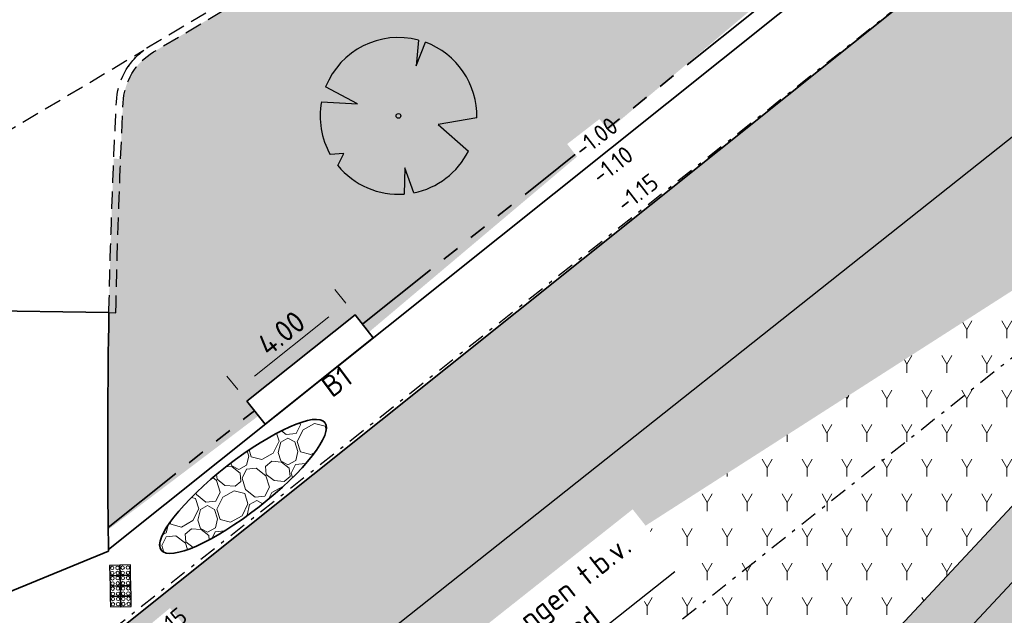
# Model space of a CAD drawing. Header units: metres. Extents: x 103263 to 106611, y 426963 to 428812.
# Tile 52 of 74: x 104480 to 104509, y 427830 to 427847. Entities that reach past the tile are written whole.
import ezdxf
from ezdxf import colors
from ezdxf.entities.mleader import LeaderData, LeaderLine
from ezdxf.math import Vec2, Vec3

# ---------------------------------------------------------------- set-up
doc = ezdxf.new("R2010")
doc.units = ezdxf.units.M
for name, pattern in [('DASHDOT', [1, 0.5, -0.25, 0, -0.25]), ('DASHED', [0.75, 0.5, -0.25]), ('VH-RWSBAND_110X220', [24, 10, -2, 2, -2, 2, -2, 2, -2])]:
    doc.linetypes.add(name, pattern=pattern)
for name, color, linetype, lineweight in [('B-WE-VH-T25', 7, 'Continuous', 25), ('N-WE-GR-BOOM-S', 7, 'Continuous', 25), ('N-WE-GW-HOOGTE_AFWERKHOOGTE-T25', 7, 'Continuous', 25), ('N-WE-IE-INSTAPMARKERING-S', 7, 'Continuous', 0), ('N-WE-VH-KANTOPSLUITING_TROTTOIRBAND_RWS_110 220-G', 210, 'VH-RWSBAND_110X220', 35), ('N-WE-VH-KANTVERHARDING-G', 210, 'Continuous', 35), ('N-WE-VH-KANTVERHARDING-M', 7, 'Continuous', 18), ('N-WE-VH-VERHARDING-G', 252, 'Continuous', 35), ('N-WE-VH-VERHARDING_BETONSTRAATSTEEN-G', 252, 'Continuous', 35), ('N-WE-VH-VERHARDING_HALFVERHARDING-A-250', 252, 'Continuous', 18), ('N-WE-VH-VERKEERSTEGEL-S', 7, 'Continuous', 25), ('N-XX-VH-KANTVERHARDING-G', 210, 'Continuous', 35), ('toekomstig', 254, 'DASHED', 25), ('X-XX-AL-REFERENTIE-T25', 7, 'Continuous', 25)]:
    doc.layers.add(name, color=color, linetype=linetype, lineweight=lineweight)
doc.layers.add('kc-nieuwe-gasleiding-25-03-2004', color=30, linetype='Continuous')
for name, color, linetype, lineweight, true_color in [('N-WE-GR-BEPLANTING-A-250', 7, 'Continuous', 18, 0x00a500), ('N-WE-GR-BEPLANTING-MAAIENGRAS-A-250', 7, 'Continuous', 18, 0xe6e6e6), ('N-WE-GR-GRAS-A-250', 7, 'Continuous', 18, 0x7ca500)]:
    doc.layers.add(name, color=color, linetype=linetype, lineweight=lineweight, true_color=true_color)
doc.layers.add('N-WE-VH-VERHARDING-AP_GROEN4', color=7, linetype='Continuous', true_color=0x004700)
doc.styles.add('fase3$0$STANDARD', font='ISO')
doc.styles.add('NLCS-ISO-M200-T25', font='NLCS-ISO.ttf', dxfattribs={"height": 0.5})
doc.styles.add('NLCS-ISO-M250-T25', font='NLCS-ISO.ttf', dxfattribs={"height": 0.625})
doc.linetypes.add('fase3$0$GASLEIDING', pattern='A,5,-1,["X",fase3$0$STANDARD,S=1,R=0,X=-0.2,Y=-0.5],-1', length=7)
doc.dimstyles.new('NLCS-M250-T25-PIJL_L2_H1', dxfattribs={"dimscale": 0.25, "dimtxt": 2.5, "dimasz": 2.5, "dimexe": 2, "dimexo": 2, "dimgap": 0.7, "dimtad": 1, "dimzin": 0, "dimdsep": 46, "dimtxsty": 'NLCS-ISO-M250-T25', "dimcen": 0, "dimdle": 2, "dimclrd": 256, "dimclre": 256, "dimclrt": 256, "dimadec": 1, "dimazin": 0, "dimtfac": 1, "dimtdec": 3, "dimtofl": 0, "dimtmove": 0, "dimatfit": 3, "dimfxl": 2, "dimfxlon": 1, "dimtfillclr": 256, "dimtolj": 1, "dimtzin": 0, "dimlwd": -1, "dimlwe": -1, "dimarcsym": 0})
pattern_1 = [(60, (104639.9556, 427910.1806), (-0.5773504, 0.9999998), [0.288676, -0.866026]), (120, (104639.9556, 427910.1806), (-1.1547004, -2e-07), [0.288676, -0.866026]), (270, (104639.95565, 427910.18064), (0.57735, -1), [0.25, -1.75])]
pattern_2 = [(60, (104664.6893, 427702.1373), (-0.5773504, 0.9999998), [0.288676, -0.866026]), (120, (104664.6893, 427702.1373), (-1.1547004, -2e-07), [0.288676, -0.866026]), (270, (104664.6893, 427702.1373), (0.57735, -1), [0.25, -1.75])]

# ---------------------------------------------------------------- blocks, each defined once
blk = doc.blocks.new('*U136')
at = {"ltscale": 20, "flags": 128}
for points in [[(0.579, 2.19), (0.513, 1.443), (0.778, 2.128)], [(-2.229, 0.403), (-1.184, 0.353), (-2.105, 0.838)], [(2.265, -0.058), (1.153, -0.248), (2.022, -1.021)], [(-1.754, -1.434), (-1.576, -1.088), (-1.973, -1.113)], [(0.446, -2.221), (0.189, -1.499), (0.162, -2.26)]]:
    blk.add_lwpolyline(points, dxfattribs=at)
blk.add_lwpolyline([(2.265, -0.058, 0.321944), (0.778, 2.128, 0.321944)], format="xyb", dxfattribs=at)
blk.add_circle((0, 0), 0.0675)
at = {"ltscale": 20}
for start, end in [(75.1844, 158.299), (169.749, 209.4302), (281.3601, 333.2046), (219.2667, 274.1068)]:
    blk.add_arc((0, 0), 2.266, start, end, dxfattribs=at)
blk = doc.blocks.new('SVH-VERKEERSTEGEL_300X300_NOPPENTEGEL')
blk.add_3dface([(-0.15, -0.3), (0.15, -0.3), (0.15, 0), (-0.15, 0)])
at = {"layer": 'N-WE-IE-INSTAPMARKERING-S'}
for centre in [(-0.075, -0.075), (-0.075, -0.225), (0.075, -0.075), (0.075, -0.225)]:
    blk.add_circle(centre, 0.05, dxfattribs=at)
blk = doc.blocks.new('*D433')
at = {"layer": 'Defpoints', "color": 0, "ltscale": 0.1, "transparency": 16777216}
for p in [(104489.694, 427838.898), (104489.961, 427838.564), (104486.836, 427836.067)]:
    blk.add_point(p, dxfattribs=at)
at = {"layer": 'N-WE-VH-KANTVERHARDING-M', "ltscale": 0.1, "transparency": 16777216}
for p, q in [((104489.694, 427838.898), (104489.382, 427839.289)), ((104487.057, 427836.792), (104489.206, 427838.508)), ((104486.568, 427836.402), (104486.256, 427836.792))]:
    blk.add_line(p, q, dxfattribs=at)
for points in [[(104489.141, 427838.59), (104489.271, 427838.427), (104489.694, 427838.898)], [(104486.992, 427836.873), (104487.122, 427836.71), (104486.568, 427836.402)]]:
    blk.add_solid(points, dxfattribs=at)
at = {"layer": 'N-WE-VH-KANTVERHARDING-M', "ltscale": 0.1, "transparency": 16777216, "insert": (104487.827, 427838.031), "char_height": 0.625, "attachment_point": 5, "rotation": 38.6181, "style": 'NLCS-ISO-M250-T25'}
blk.add_mtext('\\A1;4.00', dxfattribs=at)

msp = doc.modelspace()

# ---------------------------------------------------------------- hatches: boundary and pattern name
at = {"layer": 'N-WE-GR-BEPLANTING-A-250'}
h = msp.add_hatch(dxfattribs=at)
h.set_pattern_fill('AGR-BEPLANTING_SOORT_01', color=256, scale=0.2, style=0, pattern_type=2)
h.set_pattern_definition(pattern_1)
edge = h.paths.add_edge_path()
edge.add_line((104659.33, 427926.461), (104651.723, 427930.161))
edge.add_line((104651.723, 427930.161), (104630.494, 427940.377))
edge.add_line((104630.494, 427940.377), (104615.821, 427939.216))
edge.add_line((104615.821, 427939.216), (104614.238, 427936.942))
edge.add_line((104614.238, 427936.942), (104618.901, 427931.767))
edge.add_line((104618.901, 427931.767), (104620.001, 427927.102))
edge.add_line((104620.001, 427927.102), (104630.09, 427928.171))
edge.add_line((104630.09, 427928.171), (104636.288, 427922.296))
edge.add_line((104636.288, 427922.296), (104635.626, 427916.445))
edge.add_line((104635.626, 427916.445), (104649.327, 427918.542))
edge.add_line((104649.327, 427918.542), (104660.637, 427913.992))
edge.add_line((104660.637, 427913.992), (104663.613, 427914.901))
edge.add_line((104663.613, 427914.901), (104665.801, 427914.176))
edge.add_line((104665.801, 427914.176), (104667.1, 427911.864))
edge.add_line((104667.1, 427911.864), (104668.62, 427908.935))
edge.add_line((104668.62, 427908.935), (104670.709, 427905.029))
edge.add_line((104670.709, 427905.029), (104666.141, 427898.787))
edge.add_line((104666.141, 427898.787), (104659.394, 427895.168))
edge.add_line((104659.394, 427895.168), (104659.885, 427894.606))
edge.add_arc((2471945.486, 2366238.399), 3059610.724, 219.310766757, 219.311095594)
edge.add_arc((104633.177, 427844.621), 52.499, 34.4665, 43.8921, ccw=False)
edge.add_arc((104561.264, 427811.91), 131.021, 20.52501, 28.45236, ccw=False)
edge.add_arc((104687.252, 427859.058), 3.5, 200.2205, 290.1775)
edge.add_arc((104734.333, 427775.806), 92.191, 116.25825, 119.84127, ccw=False)
edge.add_line((104693.547, 427858.483), (104693.719, 427859.706))
edge.add_line((104693.719, 427859.706), (104675.355, 427897.713))
edge.add_line((104675.355, 427897.713), (104665.269, 427916.348))
edge.add_line((104665.269, 427916.348), (104661.135, 427923.401))
edge.add_line((104661.135, 427923.401), (104659.33, 427926.461))
edge = h.paths.add_edge_path()
edge.add_line((104670.155, 427924.725), (104658.918, 427940.306))
edge.add_line((104658.918, 427940.306), (104653.228, 427936.582))
edge.add_arc((104651.49, 427939.148), 3.1, 210.7823, 304.1096, ccw=False)
edge.add_arc((104006.721, 427555.058), 747.402, 30.782318, 33.226245)
edge.add_line((104631.932, 427964.594), (104627.986, 427961.768))
edge.add_line((104627.986, 427961.768), (104626.318, 427960.551))
edge.add_line((104626.318, 427960.551), (104625.97, 427960.946))
edge.add_line((104625.97, 427960.946), (104624.14, 427949.098))
edge.add_line((104624.14, 427949.098), (104623.843, 427947.174))
edge.add_line((104623.843, 427947.174), (104618.568, 427941.942))
edge.add_line((104618.568, 427941.942), (104631.166, 427942.938))
edge.add_line((104631.166, 427942.938), (104634.784, 427941.178))
edge.add_line((104634.784, 427941.178), (104651.566, 427933.017))
edge.add_line((104651.566, 427933.017), (104660.886, 427928.485))
edge.add_line((104660.886, 427928.485), (104667.484, 427917.521))
edge.add_line((104667.484, 427917.521), (104673.544, 427906.582))
edge.add_line((104673.544, 427906.582), (104680.594, 427892.683))
edge.add_line((104680.594, 427892.683), (104687.997, 427877.313))
edge.add_line((104687.997, 427877.313), (104695.985, 427860.764))
edge.add_line((104695.985, 427860.764), (104701.345, 427863.409))
edge.add_line((104701.345, 427863.409), (104685.833, 427895.579))
edge.add_line((104685.833, 427895.579), (104682.011, 427903.447))
edge.add_line((104682.011, 427903.447), (104677.897, 427911.161))
edge.add_line((104677.897, 427911.161), (104670.155, 427924.725))
h = msp.add_hatch(dxfattribs=at)
h.set_pattern_fill('AGR-BEPLANTING_SOORT_01', color=256, scale=0.2, style=0, pattern_type=2)
h.set_pattern_definition(pattern_1)
edge = h.paths.add_edge_path()
edge.add_line((104609.634, 427905.016), (104597.92, 427899.317))
edge.add_line((104597.92, 427899.317), (104578.708, 427885.253))
edge.add_line((104578.708, 427885.253), (104571.067, 427876.195))
edge.add_line((104571.067, 427876.195), (104560.898, 427870.014))
edge.add_line((104560.898, 427870.014), (104558.568, 427873.848))
edge.add_line((104558.568, 427873.848), (104559.44, 427874.432))
edge.add_line((104559.44, 427874.432), (104559.975, 427875.972))
edge.add_line((104559.975, 427875.972), (104558.774, 427878.226))
edge.add_line((104558.774, 427878.226), (104557.963, 427879.488))
edge.add_line((104557.963, 427879.488), (104556.358, 427881.836))
edge.add_line((104556.358, 427881.836), (104553.814, 427882.808))
edge.add_line((104553.814, 427882.808), (104551.249, 427881.831))
edge.add_line((104551.249, 427881.831), (104549.864, 427877.739))
edge.add_line((104549.864, 427877.739), (104551.365, 427875.484))
edge.add_line((104551.365, 427875.484), (104553.055, 427874.756))
edge.add_line((104553.055, 427874.756), (104555.043, 427874.448))
edge.add_line((104555.043, 427874.448), (104556.971, 427873.587))
edge.add_line((104556.971, 427873.587), (104559.617, 427869.235))
edge.add_line((104559.617, 427869.235), (104555.917, 427866.986))
edge.add_line((104555.917, 427866.986), (104546.51, 427858.404))
edge.add_line((104546.51, 427858.404), (104545.494, 427861.21))
edge.add_line((104545.494, 427861.21), (104535.87, 427869.303))
edge.add_line((104535.87, 427869.303), (104534.951, 427870.578))
edge.add_line((104534.951, 427870.578), (104533.848, 427869.544))
edge.add_line((104533.848, 427869.544), (104534.762, 427868.275))
edge.add_line((104534.762, 427868.275), (104544.221, 427860.321))
edge.add_line((104544.221, 427860.321), (104545.31, 427857.31))
edge.add_line((104545.31, 427857.31), (104543.963, 427856.081))
edge.add_line((104543.963, 427856.081), (104530.909, 427850.311))
edge.add_line((104530.909, 427850.311), (104522.807, 427840.502))
edge.add_line((104522.807, 427840.502), (104521.406, 427839.811))
edge.add_line((104521.406, 427839.811), (104519.635, 427841.719))
edge.add_line((104519.635, 427841.719), (104513.881, 427840.714))
edge.add_line((104513.881, 427840.714), (104509.415, 427836.171))
edge.add_line((104509.415, 427836.171), (104509.895, 427834.029))
edge.add_line((104509.895, 427834.029), (104498.874, 427822.223))
edge.add_line((104498.874, 427822.223), (104483.843, 427814.742))
edge.add_arc((104677.937, 427834.8), 195.128, 185.90013, 186.36982)
edge.add_line((104484.014, 427813.151), (104499.785, 427821.001))
edge.add_line((104499.785, 427821.001), (104503.709, 427825.204))
edge.add_line((104503.709, 427825.204), (104504.75, 427826.319))
edge.add_line((104504.75, 427826.319), (104510.984, 427832.997))
edge.add_line((104510.984, 427832.997), (104513.101, 427831.607))
edge.add_line((104513.101, 427831.607), (104515.651, 427832.392))
edge.add_line((104515.651, 427832.392), (104518.749, 427833.236))
edge.add_line((104518.749, 427833.236), (104521.123, 427835.769))
edge.add_line((104521.123, 427835.769), (104522.099, 427838.48))
edge.add_line((104522.099, 427838.48), (104523.759, 427839.299))
edge.add_line((104523.759, 427839.299), (104531.84, 427849.082))
edge.add_line((104531.84, 427849.082), (104544.793, 427854.808))
edge.add_line((104544.793, 427854.808), (104545.863, 427855.784))
edge.add_line((104545.863, 427855.784), (104547.062, 427856.878))
edge.add_line((104547.062, 427856.878), (104556.821, 427865.779))
edge.add_line((104556.821, 427865.779), (104572.055, 427875.041))
edge.add_line((104572.055, 427875.041), (104579.739, 427884.148))
edge.add_line((104579.739, 427884.148), (104598.697, 427898.027))
edge.add_line((104598.697, 427898.027), (104610.809, 427903.919))
edge.add_line((104610.809, 427903.919), (104609.634, 427905.016))
h = msp.add_hatch(dxfattribs=at)
h.set_pattern_fill('AGR-BEPLANTING_SOORT_01', color=256, scale=0.2, style=0, pattern_type=2)
h.set_pattern_definition(pattern_1)
h.paths.add_polyline_path([(104506.478, 427816.864), (104506.581, 427817.561), (104510.286, 427820.312), (104507.018, 427824.737), (104506.719, 427820.155), (104504.986, 427818.868)])
h.paths.add_polyline_path([(104507.023, 427824.74), (104508.637, 427825.938), (104511.933, 427821.535), (104512.2, 427821.733), (104512.9, 427821.631), (104548.159, 427847.813), (104554.583, 427852.582), (104616.53, 427898.58), (104610.809, 427903.919), (104598.697, 427898.027), (104579.739, 427884.148), (104572.055, 427875.041), (104556.821, 427865.779), (104547.062, 427856.878), (104544.793, 427854.808), (104531.84, 427849.082), (104523.759, 427839.299), (104522.099, 427838.48), (104521.123, 427835.769), (104518.749, 427833.236), (104515.651, 427832.392), (104513.101, 427831.607), (104510.984, 427832.997), (104505.225, 427826.829), (104504.124, 427825.649), (104504.141, 427825.612), (104505.581, 427826.682)])
h = msp.add_hatch(dxfattribs=at)
h.set_pattern_fill('AGR-BEPLANTING_SOORT_01', color=256, scale=0.2, style=0, pattern_type=2)
h.set_pattern_definition(pattern_2)
edge = h.paths.add_edge_path()
edge.add_line((104483.207, 427822.356), (104485.997, 427823.953))
edge.add_line((104485.997, 427823.953), (104496.72, 427833.197))
edge.add_line((104496.72, 427833.197), (104510.377, 427841.945))
edge.add_line((104510.377, 427841.945), (104523.33, 427853.853))
edge.add_line((104523.33, 427853.853), (104539.68, 427864.139))
edge.add_line((104539.68, 427864.139), (104534.762, 427868.275))
edge.add_line((104534.762, 427868.275), (104533.812, 427871.836))
edge.add_line((104533.812, 427871.836), (104519.859, 427859.655))
edge.add_line((104519.859, 427859.655), (104508.307, 427849.57))
edge.add_line((104508.307, 427849.57), (104482.888, 427829.266))
edge.add_arc((104678.191, 427834.814), 195.382, 181.62726, 183.65591)
h = msp.add_hatch(dxfattribs=at)
h.set_pattern_fill('AGR-BEPLANTING_SOORT_01', color=256, scale=0.2, style=0, pattern_type=2)
h.set_pattern_definition(pattern_1)
edge = h.paths.add_edge_path()
edge.add_line((104524.244, 427852.656), (104540.886, 427863.126))
edge.add_line((104540.886, 427863.126), (104539.68, 427864.139))
edge.add_line((104539.68, 427864.139), (104523.33, 427853.853))
edge.add_line((104523.33, 427853.853), (104510.377, 427841.945))
edge.add_line((104510.377, 427841.945), (104496.72, 427833.197))
edge.add_line((104496.72, 427833.197), (104485.997, 427823.953))
edge.add_line((104485.997, 427823.953), (104483.207, 427822.356))
edge.add_arc((104677.937, 427834.8), 195.128, 183.65651, 184.14609)
edge.add_line((104483.32, 427820.692), (104486.868, 427822.723))
edge.add_line((104486.868, 427822.723), (104497.619, 427831.991))
edge.add_line((104497.619, 427831.991), (104511.296, 427840.753))
edge.add_line((104511.296, 427840.753), (104511.493, 427840.934))
edge.add_line((104511.493, 427840.934), (104512.829, 427839.644))
edge.add_line((104512.829, 427839.644), (104513.881, 427840.714))
edge.add_line((104513.881, 427840.714), (104512.599, 427841.951))
edge.add_line((104512.599, 427841.951), (104524.244, 427852.656))
h = msp.add_hatch(dxfattribs=at)
h.set_pattern_fill('AGR-BEPLANTING_SOORT_01', color=256, scale=0.2, style=0, pattern_type=2)
h.set_pattern_definition(pattern_2)
edge = h.paths.add_edge_path()
edge.add_line((104486.868, 427822.723), (104483.32, 427820.692))
edge.add_arc((104677.937, 427834.8), 195.128, 184.14609, 185.90013)
edge.add_line((104483.843, 427814.742), (104498.874, 427822.223))
edge.add_line((104498.874, 427822.223), (104509.895, 427834.029))
edge.add_line((104509.895, 427834.029), (104509.415, 427836.171))
edge.add_line((104509.415, 427836.171), (104512.829, 427839.644))
edge.add_line((104512.829, 427839.644), (104511.493, 427840.934))
edge.add_line((104511.493, 427840.934), (104511.296, 427840.753))
edge.add_line((104511.296, 427840.753), (104497.619, 427831.991))
edge.add_line((104497.619, 427831.991), (104486.868, 427822.723))
at = {"layer": 'N-WE-GR-BEPLANTING-MAAIENGRAS-A-250', "transparency": 33554539}
h = msp.add_hatch(color=256, dxfattribs=at)
edge = h.paths.add_edge_path()
edge.add_line((104571.067, 427876.195), (104555.917, 427866.986))
edge.add_line((104555.917, 427866.986), (104546.51, 427858.404))
edge.add_line((104546.51, 427858.404), (104545.494, 427861.21))
edge.add_line((104545.494, 427861.21), (104535.87, 427869.303))
edge.add_line((104535.87, 427869.303), (104533.942, 427871.948))
edge.add_line((104533.942, 427871.948), (104532.838, 427870.914))
edge.add_line((104532.838, 427870.914), (104534.762, 427868.275))
edge.add_line((104534.762, 427868.275), (104544.221, 427860.321))
edge.add_line((104544.221, 427860.321), (104545.31, 427857.31))
edge.add_line((104545.31, 427857.31), (104543.963, 427856.081))
edge.add_line((104543.963, 427856.081), (104530.909, 427850.311))
edge.add_line((104530.909, 427850.311), (104522.807, 427840.502))
edge.add_line((104522.807, 427840.502), (104521.406, 427839.811))
edge.add_line((104521.406, 427839.811), (104519.635, 427841.719))
edge.add_line((104519.635, 427841.719), (104513.881, 427840.714))
edge.add_line((104513.881, 427840.714), (104509.415, 427836.171))
edge.add_line((104509.415, 427836.171), (104509.895, 427834.029))
edge.add_line((104509.895, 427834.029), (104498.874, 427822.223))
edge.add_line((104498.874, 427822.223), (104483.843, 427814.742))
edge.add_arc((104677.937, 427834.8), 195.128, 185.90013, 186.36982)
edge.add_line((104484.014, 427813.151), (104499.785, 427821.001))
edge.add_line((104499.785, 427821.001), (104503.709, 427825.204))
edge.add_line((104503.709, 427825.204), (104504.75, 427826.319))
edge.add_line((104504.75, 427826.319), (104510.984, 427832.997))
edge.add_line((104510.984, 427832.997), (104513.101, 427831.607))
edge.add_line((104513.101, 427831.607), (104515.651, 427832.392))
edge.add_line((104515.651, 427832.392), (104518.749, 427833.236))
edge.add_line((104518.749, 427833.236), (104521.123, 427835.769))
edge.add_line((104521.123, 427835.769), (104522.099, 427838.48))
edge.add_line((104522.099, 427838.48), (104523.759, 427839.299))
edge.add_line((104523.759, 427839.299), (104531.84, 427849.082))
edge.add_line((104531.84, 427849.082), (104544.793, 427854.808))
edge.add_line((104544.793, 427854.808), (104545.863, 427855.784))
edge.add_line((104545.863, 427855.784), (104547.062, 427856.878))
edge.add_line((104547.062, 427856.878), (104556.821, 427865.779))
edge.add_line((104556.821, 427865.779), (104572.055, 427875.041))
edge.add_line((104572.055, 427875.041), (104579.739, 427884.148))
edge.add_line((104579.739, 427884.148), (104598.697, 427898.027))
edge.add_line((104598.697, 427898.027), (104610.809, 427903.919))
edge.add_line((104610.809, 427903.919), (104609.634, 427905.016))
edge.add_line((104609.634, 427905.016), (104597.92, 427899.317))
edge.add_line((104597.92, 427899.317), (104578.708, 427885.253))
edge.add_line((104578.708, 427885.253), (104571.067, 427876.195))
at = {"layer": 'N-WE-GR-GRAS-A-250'}
h = msp.add_hatch(dxfattribs=at)
h.set_pattern_fill('AGR-GRAS_01-SO', color=256, scale=0.05, angle=-43.6709, pattern_type=2)
h.set_pattern_definition([(316.3290536, (0, 0), (1.767291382, 0.0410020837), [0.15, -1]), (1.3290536, (0.5343, -0.1644), (1.5089930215, 1.7854803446), [0.15, -1]), (346.3290536, (0.1759, 0.0394), (1.3156843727, 0.9664236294), [0.15, -1]), (331.3290536, (0.7036, 0.1578), (0.9740066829, 0.3221971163), [0.15, -1]), (91.3290536, (1.87095, 1.6702), (-0.58708173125, -0.56376860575), [0.15, -1]), (106.3290536, (1.43023, -0.6741), (-0.3111394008, -0.71637439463), [0.15, -1]), (121.3290536, (0.2515, -0.171), (-0.4753752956, -0.7576399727), [0.15, -1]), (41.3290536, (0.7069, 0.0164), (0.1086561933, 1.693574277), [0.15, -1]), (56.3290536, (0, 0), (-0.333375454, 1.663989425), [0.15, -1])])
edge = h.paths.add_edge_path()
edge.add_line((104487.169, 427835.642), (104486.836, 427836.067))
edge.add_line((104486.836, 427836.067), (104489.961, 427838.564))
edge.add_line((104489.961, 427838.564), (104490.137, 427838.339))
edge.add_line((104490.137, 427838.339), (104490.15, 427838.349))
edge.add_line((104490.15, 427838.349), (104490.364, 427838.062))
edge.add_line((104490.364, 427838.062), (104518.227, 427861.549))
edge.add_line((104518.227, 427861.549), (104531.322, 427872.98))
edge.add_line((104531.322, 427872.98), (104527.457, 427878.227))
edge.add_line((104527.457, 427878.227), (104523.617, 427882.626))
edge.add_line((104523.617, 427882.626), (104520.138, 427879.159))
edge.add_line((104520.138, 427879.159), (104517.19, 427876.167))
edge.add_line((104517.19, 427876.167), (104502.904, 427861.668))
edge.add_line((104502.904, 427861.668), (104500.227, 427858.951))
edge.add_line((104500.227, 427858.951), (104493.245, 427851.579))
edge.add_line((104493.245, 427851.579), (104486.797, 427847.743))
edge.add_line((104486.797, 427847.743), (104484.133, 427846.158))
edge.add_arc((104485.053, 427844.611), 1.8, 120.7537, 177.5045)
edge.add_arc((104514.004, 427842.545), 30.823, 176.0114, 179.0334)
edge.add_line((104483.185, 427843.065), (104482.985, 427843.074))
edge.add_arc((104677.937, 427834.8), 195.128, 177.56988, 180.7183)
edge.add_line((104482.825, 427832.354), (104487.169, 427835.642))
at = {"layer": 'N-WE-VH-VERHARDING-AP_GROEN4', "ltscale": 0.1}
h = msp.add_hatch(dxfattribs=at)
h.set_pattern_fill('CROSS', color=256, scale=0.05, style=0)
edge = h.paths.add_edge_path()
edge.add_line((104616.303, 427898.411), (104514.506, 427822.823))
edge.add_line((104514.506, 427822.823), (104506.477, 427816.862))
edge.add_line((104506.477, 427816.862), (104495.436, 427811.135))
edge.add_line((104495.436, 427811.135), (104485.008, 427807.809))
edge.add_line((104485.008, 427807.809), (104485.495, 427805.863))
edge.add_line((104485.495, 427805.863), (104492.893, 427807.092))
edge.add_line((104492.893, 427807.092), (104495.359, 427807.502))
edge.add_line((104495.359, 427807.502), (104478.667, 427790.822))
edge.add_line((104478.667, 427790.822), (104467.495, 427783.521))
edge.add_line((104467.495, 427783.521), (104471.984, 427792.577))
edge.add_line((104471.984, 427792.577), (104477.22, 427800.942))
edge.add_line((104477.22, 427800.942), (104480.935, 427805.041))
edge.add_line((104480.935, 427805.041), (104485.128, 427805.802))
edge.add_line((104485.128, 427805.802), (104485.514, 427804.821))
edge.add_line((104485.514, 427804.821), (104484.481, 427807.714))
edge.add_line((104484.481, 427807.714), (104480.58, 427807.009))
edge.add_line((104480.58, 427807.009), (104473.488, 427799.642))
edge.add_line((104473.488, 427799.642), (104462.601, 427787.301))
edge.add_line((104462.601, 427787.301), (104429.992, 427760.07))
edge.add_line((104429.992, 427760.07), (104423.569, 427755.301))
edge.add_line((104423.569, 427755.301), (104334.939, 427689.491))
edge.add_arc((104360.268, 427671.929), 30.822, 145.2639, 160.1291)
edge.add_arc((104319.444, 427686.849), 12.644, 311.5939, 339.425, ccw=False)
edge.add_line((104327.838, 427677.393), (104328.453, 427676.013))
edge.add_line((104328.453, 427676.013), (104328.897, 427675.013))
edge.add_arc((104319.403, 427686.872), 15.191, 308.6803, 339.4602)
edge.add_arc((104360.268, 427671.929), 28.322, 146.0782, 160.1581, ccw=False)
edge.add_line((104336.767, 427687.734), (104371.488, 427713.515))
edge.add_line((104371.488, 427713.515), (104381.931, 427721.27))
edge.add_line((104381.931, 427721.27), (104433.496, 427759.558))
edge.add_line((104433.496, 427759.558), (104466.748, 427784.212))
edge.add_line((104466.748, 427784.212), (104467.495, 427783.521))
edge.add_line((104467.495, 427783.521), (104478.667, 427790.822))
edge.add_line((104478.667, 427790.822), (104495.359, 427807.502))
edge.add_line((104495.359, 427807.502), (104498.846, 427808.081))
edge.add_line((104498.846, 427808.081), (104506.801, 427813.988))
edge.add_line((104506.801, 427813.988), (104507.567, 427814.557))
edge.add_line((104507.567, 427814.557), (104508.072, 427817.976))
edge.add_line((104508.072, 427817.976), (104506.477, 427816.862))
edge.add_line((104506.477, 427816.862), (104514.506, 427822.823))
edge.add_line((104514.506, 427822.823), (104518.01, 427822.311))
edge.add_line((104518.01, 427822.311), (104547.643, 427844.315))
edge.add_line((104547.643, 427844.315), (104558.086, 427852.07))
edge.add_line((104558.086, 427852.07), (104615.787, 427894.914))
edge.add_line((104615.787, 427894.914), (104616.303, 427898.411))
at = {"layer": 'N-WE-VH-VERHARDING_HALFVERHARDING-A-250', "ltscale": 0.25, "transparency": 33554541}
h = msp.add_hatch(dxfattribs=at)
h.set_pattern_fill('AVH-HALFVERHARDING_GRIND_01', color=256, scale=0.4, angle=45, pattern_type=2)
h.set_pattern_definition([(107.348, (104485.4007, 427840.2453), (-1.42213, -0.14181), [0.34908, -1.39768]), (141.864, (104485.8174, 427838.9111), (-1.42214, -0.14182), [0.34908, -2.1212]), (185.695, (104485.5429, 427839.1267), (0.5208, -1.66727), [0.2856, -1.14356]), (243.517, (104483.8366, 427838.9565), (1.42215, 0.14182), [0.2856, -1.73556]), (287.348, (104485.1313, 427838.8427), (1.42213, 0.14181), [0.34908, -1.39768]), (321.864, (104485.2354, 427838.5095), (1.42214, 0.14182), [0.34908, -2.1212]), (5.695, (104485.5098, 427838.2939), (-0.5208, 1.66727), [0.2856, -1.14356]), (63.517, (104484.372, 427838.1805), (-1.42215, -0.14182), [0.2856, -1.73556]), (107.348, (104485.8208, 427836.4298), (-0.9013, -1.80908), [0.31156, -1.43516]), (165.458, (104489.9943, 427837.15264), (-1.42213, -0.141817), [0.3132, -4.63248]), (209.193, (104485.4247, 427836.8058), (-2.32344, -1.950904), [0.38036, -3.91016]), (243.517, (104484.5734, 427838.2885), (0.52084, -1.66729), [0.37856, -1.64264]), (287.348, (104484.9239, 427836.2815), (0.9013, 1.80908), [0.3134, -1.43328]), (165.458, (104489.5861, 427836.3293), (-1.42213, -0.141817), [0.31244, -4.63324]), (209.193, (104485.651, 427836.0889), (1.42214, 0.14183), [0.37948, -3.91108]), (63.517, (104485.651, 427836.0889), (-0.52084, 1.6673), [0.38084, -1.64036]), (151.275, (104489.6462, 427835.02803), (1.942967, -1.52545), [0.23392, -5.81904]), (209.193, (104484.65425, 427836.3825), (1.42214, 0.141827), [0.23448, -4.05604]), (256.3684, (104482.64693, 427832.64996), (-0.380464, -3.476379), [0.31316, -5.12548]), (287.348, (104489.163, 427834.722), (1.42213, 0.1418), [0.25208, -1.49464]), (151.275, (104489.4435, 427834.3688), (1.942967, -1.52545), [0.2342, -5.81876]), (209.193, (104484.8808, 427835.7361), (1.42214, 0.141827), [0.2572, -4.03332]), (256.3684, (104483.14157, 427832.37907), (-0.380464, -3.47638), [0.26872, -5.16992]), (107.348, (104484.9442, 427835.9972), (-1.42213, -0.1418), [0.2856, -1.46112]), (174.8475, (104486.79282, 427837.6397), (-1.422123, -0.141817), [0.27792, -8.81244]), (220.019, (104486.51605, 427837.6646), (-0.9013, -1.80908), [0.24392, -2.78996]), (275.545, (104485.0475, 427832.22237), (0.520816, -1.667278), [0.22472, -6.6182]), (321.864, (104486.351, 427837.2841), (-0.52082, 1.66727), [0.28564, -2.1846]), (174.8475, (104486.8706, 427837.08112), (-1.422123, -0.141817), [0.29616, -8.7942]), (220.019, (104487.0407, 427837.22396), (-0.9013, -1.80908), [0.22212, -2.81176]), (275.545, (104485.7357, 427832.1779), (0.520816, -1.667278), [0.24048, -6.60244]), (141.864, (104487.0175, 427837.4633), (0.52082, -1.66727), [0.2856, -2.18464])])
edge = h.paths.add_edge_path()
edge.add_ellipse((104486.724, 427833.602), major_axis=(-2.367, -1.844), ratio=0.25, start_angle=0, end_angle=360)

# ---------------------------------------------------------------- linework, layer by layer
at = {"layer": 'N-WE-GR-BEPLANTING-MAAIENGRAS-A-250', "transparency": 33554539}
msp.add_lwpolyline([(104530.909, 427850.311), (104522.807, 427840.502), (104521.406, 427839.811), (104519.635, 427841.719), (104513.881, 427840.714), (104509.415, 427836.171), (104509.895, 427834.029), (104498.874, 427822.223), (104483.843, 427814.742, 0.002049), (104484.014, 427813.151), (104499.785, 427821.001), (104503.709, 427825.204), (104504.75, 427826.319), (104510.984, 427832.997), (104513.101, 427831.607), (104515.651, 427832.392), (104518.749, 427833.236), (104521.123, 427835.769), (104522.099, 427838.48), (104523.759, 427839.299), (104531.84, 427849.082)], format="xyb", dxfattribs=at)
msp.add_lwpolyline([(104530.909, 427850.311), (104522.807, 427840.502), (104521.406, 427839.811), (104519.635, 427841.719), (104513.881, 427840.714), (104509.415, 427836.171), (104509.895, 427834.029), (104498.874, 427822.223), (104483.843, 427814.742, 0.002049), (104484.014, 427813.151), (104499.785, 427821.001), (104503.709, 427825.204), (104504.75, 427826.319), (104510.984, 427832.997), (104513.101, 427831.607), (104515.651, 427832.392), (104518.749, 427833.236), (104521.123, 427835.769), (104522.099, 427838.48), (104523.759, 427839.299), (104531.84, 427849.082)], format="xyb", dxfattribs=at)
at = {"layer": 'N-WE-VH-KANTOPSLUITING_TROTTOIRBAND_RWS_110 220-G', "ltscale": 0.25, "flags": 128}
for points in [[(104490.189, 427838.297), (104506.704, 427851.49), (104546.982, 427886.65)], [(104482.824, 427832.414), (104487.061, 427835.799)]]:
    msp.add_lwpolyline(points, dxfattribs=at)
at = {"layer": 'N-WE-VH-KANTVERHARDING-G'}
for points in [[(104482.833, 427831.782), (104507.024, 427851.106), (104558.048, 427895.647), (104559.893, 427897.072)], [(104482.888, 427829.266), (104508.307, 427849.57), (104559.318, 427894.101), (104561.115, 427895.489)], [(104478.854, 427838.689), (104482.847, 427838.626)]]:
    msp.add_lwpolyline(points, dxfattribs=at)
msp.add_lwpolyline([(104482.834, 427831.733, -0.000795), (104482.825, 427832.354, -0.008036), (104482.847, 427838.626)], format="xyb", dxfattribs=at)
at = {"layer": 'N-WE-VH-VERHARDING-G', "ltscale": 0.25}
msp.add_lwpolyline([(104486.836, 427836.067), (104489.961, 427838.564), (104490.486, 427837.895), (104487.36, 427835.398)], close=True, dxfattribs=at)
at = {"layer": 'N-WE-VH-VERHARDING_BETONSTRAATSTEEN-G'}
msp.add_ellipse((104486.724, 427833.602), major_axis=(-2.367, -1.844), ratio=0.25, dxfattribs=at)
at = {"layer": 'toekomstig', "flags": 128}
for points in [[(104483.407, 427845.741, -0.10931), (104484.036, 427846.333), (104486.98, 427848.085, 0.064102), (104498.135, 427856.827), (104522.102, 427881.152, -0.042341), (104528.522, 427886.65), (104578.111, 427922.318, 0.042048), (104585.192, 427928.375), (104606.54, 427949.992, -0.049107), (104614.074, 427956.255), (104622.27, 427961.806)], [(104483.184, 427843.065), (104483.255, 427844.689, -0.252811), (104484.133, 427846.158), (104486.797, 427847.743)], [(104482.847, 427838.626, -0.007808), (104483.062, 427844.716, -0.222743), (104483.859, 427846.214)], [(104483.047, 427838.623, -0.0057), (104483.185, 427843.065)]]:
    msp.add_lwpolyline(points, format="xyb", dxfattribs=at)
for points in [[(104475.847, 427841.443), (104483.859, 427846.214)], [(104482.847, 427838.626), (104483.047, 427838.623)]]:
    msp.add_lwpolyline(points, dxfattribs=at)

# ---------------------------------------------------------------- block references
at = {"layer": 'N-WE-GR-BOOM-S'}
msp.add_blockref('*U136', (104491.217, 427844.311), dxfattribs=at)
at = {"layer": 'N-WE-VH-VERKEERSTEGEL-S', "rotation": 271.2248783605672}
for p in [(104483.168, 427831.177), (104483.468, 427831.183), (104483.174, 427830.877), (104483.474, 427830.883), (104483.181, 427830.577), (104483.481, 427830.583), (104483.187, 427830.277), (104483.487, 427830.283)]:
    msp.add_blockref('SVH-VERKEERSTEGEL_300X300_NOPPENTEGEL', p, dxfattribs=at)

# ---------------------------------------------------------------- texts
at = {"layer": 'B-WE-VH-T25', "ltscale": 0.1, "insert": (104488.923, 427836.646), "char_height": 0.625, "attachment_point": 1, "rotation": 36.588, "style": 'NLCS-ISO-M250-T25'}
msp.add_mtext_dynamic_manual_height_columns('B1', width=0.99308, gutter_width=3.125, heights=[0], dxfattribs=at)

# ---------------------------------------------------------------- dimensions: what is measured, and where the dimension line sits
at = {"layer": 'N-WE-VH-KANTVERHARDING-M', "ltscale": 0.1}
dim = msp.add_aligned_dim(p1=(104486.836, 427836.067), p2=(104489.961, 427838.564), distance=0.429, dimstyle='NLCS-M250-T25-PIJL_L2_H1', dxfattribs=at)
dim.commit()
dim.dimension.update_dxf_attribs({"geometry": '*D433', "text_midpoint": (104487.827, 427838.031)})

# ---------------------------------------------------------------- next in the draw order: texts
at = {"layer": 'N-WE-GW-HOOGTE_AFWERKHOOGTE-T25', "insert": (104497.461, 427841.896), "char_height": 0.5, "width": 0.97783, "attachment_point": 1, "rotation": 37.6975, "style": 'NLCS-ISO-M200-T25', "bg_fill": 3, "box_fill_scale": 1.2, "bg_fill_color": 256, "bg_fill_transparency": 0}
msp.add_mtext('-1.15', dxfattribs=at)

# ---------------------------------------------------------------- next in the draw order: texts
at = {"layer": 'N-WE-GW-HOOGTE_AFWERKHOOGTE-T25', "insert": (104496.749, 427842.702), "char_height": 0.5, "width": 0.97783, "attachment_point": 1, "rotation": 37.6975, "style": 'NLCS-ISO-M200-T25', "bg_fill": 3, "box_fill_scale": 1.2, "bg_fill_color": 256, "bg_fill_transparency": 0}
msp.add_mtext('-1.10', dxfattribs=at)

# ---------------------------------------------------------------- next in the draw order: texts
at = {"layer": 'N-WE-GW-HOOGTE_AFWERKHOOGTE-T25', "insert": (104496.237, 427843.48), "char_height": 0.5, "width": 0.97783, "attachment_point": 1, "rotation": 37.6975, "style": 'NLCS-ISO-M200-T25', "bg_fill": 3, "box_fill_scale": 1.2, "bg_fill_color": 256, "bg_fill_transparency": 0}
msp.add_mtext('-1.00', dxfattribs=at)

# ---------------------------------------------------------------- next in the draw order: linework, layer by layer
at = {"layer": 'kc-nieuwe-gasleiding-25-03-2004', "linetype": 'DASHDOT'}
for points in [[(104092.17, 427537.207), (104122.249, 427558.416), (104124.62, 427560.087), (104128.427, 427562.774), (104190.307, 427607.832), (104193.696, 427610.301), (104212.532, 427624.009), (104216.002, 427626.549), (104238.301, 427642.78), (104259.813, 427658.716), (104285.282, 427666.392), (104300.415, 427677.714), (104303.866, 427680.294), (104322.617, 427694.314), (104324.485, 427697.176), (104337.53, 427717.091), (104369.117, 427741.078), (104469.126, 427818.516), (104547.487, 427880.625), (104611.012, 427931.894), (104646.339, 427928.273)], [(104097.93, 427529.033), (104128.011, 427550.244), (104130.38, 427551.913), (104134.253, 427554.646), (104196.193, 427599.748), (104199.584, 427602.219), (104218.428, 427615.931), (104221.898, 427618.471), (104244.219, 427634.72), (104264.367, 427649.644), (104289.858, 427657.328), (104306.405, 427669.706), (104309.854, 427672.286), (104330.023, 427687.366), (104332.855, 427691.704), (104344.95, 427710.169), (104375.203, 427733.142), (104475.294, 427810.644), (104553.733, 427872.815), (104614.088, 427921.526), (104641.201, 427918.747)]]:
    msp.add_lwpolyline(points, dxfattribs=at)
at = {"layer": 'kc-nieuwe-gasleiding-25-03-2004', "linetype": 'fase3$0$GASLEIDING', "ltscale": 0.4}
msp.add_lwpolyline([(104095.05, 427533.12), (104125.13, 427554.33), (104127.5, 427556), (104131.34, 427558.71), (104193.25, 427603.79), (104196.64, 427606.26), (104215.48, 427619.97), (104218.95, 427622.51), (104241.26, 427638.75), (104262.09, 427654.18), (104287.57, 427661.86), (104303.41, 427673.71), (104306.86, 427676.29), (104326.32, 427690.84), (104328.67, 427694.44), (104341.24, 427713.63), (104372.16, 427737.11), (104472.21, 427814.58), (104550.61, 427876.72), (104612.55, 427926.71), (104643.77, 427923.51)], dxfattribs=at)

# ---------------------------------------------------------------- next in the draw order: leaders
at = {"layer": 'X-XX-AL-REFERENTIE-T25', "ltscale": 0.1}
ml = msp.add_multileader_mtext('Standard', dxfattribs=at)
ml.set_content('alleen menggranulaat aanbrengen t.b.v. toekomstig langzaam verkeerspad  ', color=256, style='NLCS-ISO-M250-T25')
ml.set_leader_properties(color=256, linetype='ByLayer', lineweight=-1)
ml.build(insert=Vec2(0, 0))
ml.multileader.update_dxf_attribs({"text_left_attachment_type": 5, "text_right_attachment_type": 5, "dogleg_length": 0.625, "arrow_head_size": 0.625})
ctx = ml.context
ctx.base_point, ctx.char_height, ctx.arrow_head_size, ctx.landing_gap_size, ctx.plane_origin, ctx.plane_x_axis, ctx.plane_y_axis = Vec3(104487.181, 427821.627), 0.625, 0.625, 0.225, Vec3(104494.953, 427850.199), Vec3(0.78427, 0.620419), Vec3(-0.620419, 0.78427)
ctx.left_attachment, ctx.right_attachment = 5, 5
notes = []
notes.append((ctx, [(1, (1, 1, 0), (104486.69, 427821.24), (0.78427, 0.620419), 0.625, [(0, [(104481.29, 427820.661)], 0, [])])]))
ctx.mtext.insert, ctx.mtext.text_direction, ctx.mtext.rotation, ctx.mtext.width, ctx.mtext.flow_direction = Vec3(104486.207, 427823.221), Vec3(0.78427, 0.620419), 0.669277, 14.95862, 5
ctx.mtext.has_bg_fill, ctx.mtext.bg_color, ctx.mtext.bg_scale_factor, ctx.mtext.bg_transparency, ctx.mtext.use_window_bg_color = 1, -1027028792, 1.5, 0, 1
for ctx, leaders in notes:
    for number, flags, end, landing, length, lines in leaders:
        leader = LeaderData()
        leader.index, (leader.has_last_leader_line, leader.has_dogleg_vector, leader.attachment_direction) = number, flags
        leader.last_leader_point, leader.dogleg_vector, leader.dogleg_length = Vec3(end), Vec3(landing), length
        for number, points, colour, breaks in lines:
            line = LeaderLine()
            line.index, line.vertices, line.color, line.breaks = number, Vec3.list(points), colors.encode_raw_color(colour), breaks
            leader.lines.append(line)
        ctx.leaders.append(leader)

# ---------------------------------------------------------------- next in the draw order: linework, layer by layer
at = {"layer": 'N-XX-VH-KANTVERHARDING-G', "ltscale": 0.1}
msp.add_lwpolyline([(104478.865, 427830.1), (104482.834, 427831.733)], dxfattribs=at)

# ---------------------------------------------------------------- next in the draw order: texts
at = {"layer": 'N-WE-GW-HOOGTE_AFWERKHOOGTE-T25', "insert": (104483.845, 427829.322), "char_height": 0.5, "width": 0.97783, "attachment_point": 1, "rotation": 39.6416, "style": 'NLCS-ISO-M200-T25', "bg_fill": 3, "box_fill_scale": 1.2, "bg_fill_color": 256, "bg_fill_transparency": 0}
msp.add_mtext('-1.15', dxfattribs=at)

doc.saveas('drawing.dxf')
